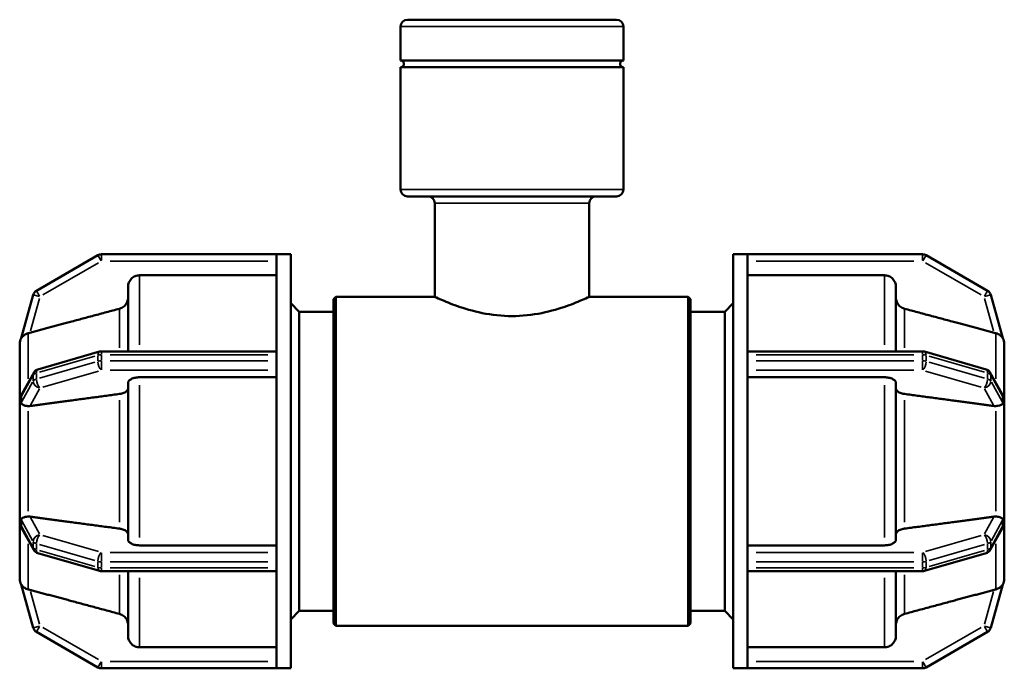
# Model space of a CAD drawing. Header units: millimetres. Extents: x 0 to 902, y -116 to 594.
# Tile 5 of 8: x 315 to 422, y 220 to 290. Entities that reach past the tile are written whole.
import ezdxf

# ---------------------------------------------------------------- set-up
doc = ezdxf.new("R2010")
doc.units = ezdxf.units.MM
doc.layers.add('Visible (ANSI)', color=7, linetype='Continuous', lineweight=50)
doc.layers.add('Visible Narrow (ANSI)', color=7, linetype='Continuous', lineweight=35)

msp = doc.modelspace()

# ---------------------------------------------------------------- linework, layer by layer
at = {"layer": 'Visible (ANSI)'}
for p, q in [((357.172, 290.427), (379.892, 290.427)), ((356.422, 286), (356.422, 289.677)), ((380.642, 286), (380.642, 289.677)), ((380.642, 286), (356.422, 286)), ((380.642, 285.255), (356.422, 285.255)), ((356.422, 271.977), (356.422, 285.255)), ((380.642, 271.977), (380.642, 285.255)), ((379.892, 271.227), (357.172, 271.227)), ((360.148, 260.302), (360.148, 270.477)), ((376.916, 260.302), (376.916, 270.477)), ((323.538, 264.827), (316.848, 260.965)), ((342.932, 264.927), (323.913, 264.927)), ((342.932, 264.927), (342.932, 264.923)), ((342.932, 264.927), (344.482, 264.927)), ((342.932, 254.072), (342.932, 264.923)), ((344.482, 219.927), (344.482, 264.927)), ((392.582, 219.927), (392.582, 264.927)), ((392.582, 264.927), (394.132, 264.927)), ((394.132, 264.923), (394.132, 264.927)), ((413.151, 264.927), (394.132, 264.927)), ((394.132, 254.072), (394.132, 264.923)), ((420.216, 260.965), (413.526, 264.827)), ((342.932, 262.646), (328.062, 262.646)), ((409.002, 262.646), (394.132, 262.646)), ((326.812, 254.377), (326.812, 261.394)), ((410.252, 261.394), (410.252, 254.377)), ((316.5, 260.514), (315.206, 255.817)), ((349.132, 260.052), (349.382, 260.302)), ((349.132, 224.802), (349.132, 260.052)), ((349.382, 260.302), (349.382, 224.552)), ((349.382, 260.302), (360.148, 260.302)), ((376.916, 260.302), (387.682, 260.302)), ((387.682, 224.552), (387.682, 260.302)), ((387.932, 260.052), (387.682, 260.302)), ((387.932, 260.052), (387.932, 224.802)), ((421.858, 255.817), (420.564, 260.514)), ((345.412, 258.677), (344.482, 259.607)), ((391.652, 258.677), (392.582, 259.607)), ((345.412, 226.177), (345.412, 258.677)), ((345.412, 258.677), (349.132, 258.677)), ((387.932, 258.677), (391.652, 258.677)), ((391.652, 226.177), (391.652, 258.677)), ((315.032, 255.187), (315.033, 255.191)), ((315.032, 249.781), (315.032, 255.187)), ((315.033, 255.187), (315.032, 255.187)), ((422.032, 255.187), (422.031, 255.191)), ((422.031, 255.187), (422.032, 255.187)), ((422.032, 255.187), (422.032, 249.781)), ((323.705, 254.348), (317.015, 252.417)), ((342.932, 254.377), (323.913, 254.377)), ((342.932, 254.072), (342.932, 254.002)), ((342.932, 253.677), (342.932, 254.002)), ((342.932, 253.353), (342.932, 253.677)), ((394.132, 254.377), (413.151, 254.377)), ((394.132, 254.002), (394.132, 254.072)), ((394.132, 253.677), (394.132, 254.002)), ((394.132, 253.353), (394.132, 253.677)), ((413.359, 254.348), (420.049, 252.417)), ((342.932, 253.353), (342.932, 253.278)), ((342.932, 231.577), (342.932, 253.278)), ((394.132, 253.278), (394.132, 253.353)), ((394.132, 231.577), (394.132, 253.278)), ((316.566, 252.058), (315.318, 249.792)), ((342.932, 251.562), (328.062, 251.562)), ((409.002, 251.562), (394.132, 251.562)), ((420.497, 252.058), (421.746, 249.792)), ((326.812, 233.918), (326.812, 250.936)), ((410.252, 250.936), (410.252, 233.918)), ((315.033, 249.783), (315.032, 249.781)), ((315.032, 249.781), (315.032, 248.807)), ((422.031, 249.783), (422.032, 249.781)), ((422.032, 249.781), (422.032, 248.807)), ((315.032, 248.807), (315.032, 247.833)), ((422.032, 248.807), (422.032, 247.833)), ((315.032, 247.833), (315.033, 247.835)), ((315.033, 247.833), (315.032, 247.833)), ((315.032, 237.022), (315.032, 247.833)), ((422.032, 247.833), (422.031, 247.835)), ((422.031, 247.833), (422.032, 247.833)), ((422.032, 247.833), (422.032, 237.022)), ((315.032, 237.022), (315.033, 237.022)), ((315.033, 237.02), (315.032, 237.022)), ((315.032, 237.022), (315.032, 236.048)), ((422.031, 237.02), (422.032, 237.022)), ((422.032, 237.022), (422.031, 237.022)), ((422.032, 237.022), (422.032, 236.048)), ((315.032, 236.048), (315.032, 235.073)), ((422.032, 236.048), (422.032, 235.073)), ((315.032, 235.073), (315.033, 235.071)), ((315.032, 229.668), (315.032, 235.073)), ((315.318, 235.062), (316.566, 232.797)), ((421.746, 235.062), (420.497, 232.797)), ((422.032, 235.073), (422.031, 235.071)), ((422.032, 235.073), (422.032, 229.668)), ((328.062, 233.292), (342.932, 233.292)), ((394.132, 233.292), (409.002, 233.292)), ((317.015, 232.438), (323.705, 230.507)), ((420.049, 232.438), (413.359, 230.507)), ((342.932, 231.577), (342.932, 231.502)), ((342.932, 231.177), (342.932, 231.502)), ((342.932, 230.853), (342.932, 231.177)), ((394.132, 231.502), (394.132, 231.577)), ((394.132, 231.177), (394.132, 231.502)), ((394.132, 230.853), (394.132, 231.177)), ((323.913, 230.478), (342.932, 230.478)), ((326.812, 223.461), (326.812, 230.478)), ((342.932, 230.853), (342.932, 230.783)), ((342.932, 219.932), (342.932, 230.783)), ((394.132, 230.783), (394.132, 230.853)), ((394.132, 219.932), (394.132, 230.783)), ((413.151, 230.478), (394.132, 230.478)), ((410.252, 230.478), (410.252, 223.461)), ((315.032, 229.668), (315.033, 229.668)), ((315.033, 229.664), (315.032, 229.668)), ((315.206, 229.037), (316.5, 224.34)), ((420.564, 224.34), (421.858, 229.037)), ((422.031, 229.664), (422.032, 229.668)), ((422.032, 229.668), (422.031, 229.668)), ((345.412, 226.177), (344.482, 225.247)), ((345.412, 226.177), (349.132, 226.177)), ((387.932, 226.177), (391.652, 226.177)), ((391.652, 226.177), (392.582, 225.247)), ((349.132, 224.802), (349.382, 224.552)), ((387.932, 224.802), (387.682, 224.552)), ((316.848, 223.89), (323.538, 220.028)), ((349.382, 224.552), (387.682, 224.552)), ((413.526, 220.028), (420.216, 223.89)), ((328.062, 222.209), (342.932, 222.209)), ((394.132, 222.209), (409.002, 222.209)), ((323.913, 219.927), (342.932, 219.927)), ((342.932, 219.932), (342.932, 219.927)), ((342.932, 219.927), (344.482, 219.927)), ((392.582, 219.927), (394.132, 219.927)), ((394.132, 219.927), (394.132, 219.932)), ((394.132, 219.927), (413.151, 219.927))]:
    msp.add_line(p, q, dxfattribs=at)
for centre, radius, start, end in [((357.172, 289.677), 0.75, 90, 180), ((379.892, 289.677), 0.75, 0, 90), ((356.422, 285.627), 0.373, 270, 90), ((380.642, 285.627), 0.373, 90, 270), ((357.172, 271.977), 0.75, 180, 270), ((379.892, 271.977), 0.75, 270, 0), ((359.398, 270.477), 0.75, 0, 90), ((377.666, 270.477), 0.75, 90, 180), ((323.913, 264.177), 0.75, 90, 120), ((413.151, 264.177), 0.75, 60, 90), ((317.223, 260.315), 0.75, 120, 164.59179), ((419.841, 260.315), 0.75, 15.40821, 60), ((316.282, 255.187), 1.25, 149.18359, 180), ((420.782, 255.187), 1.25, 0, 30.81641), ((323.913, 253.627), 0.75, 90, 106.10211), ((413.151, 253.627), 0.75, 73.89789, 90), ((317.223, 251.696), 0.75, 106.10211, 151.13645), ((419.841, 251.696), 0.75, 28.86355, 73.89789), ((317.223, 233.159), 0.75, 208.86355, 253.89789), ((419.841, 233.159), 0.75, 286.10211, 331.13645), ((323.913, 231.228), 0.75, 253.89789, 270), ((413.151, 231.228), 0.75, 270, 286.10211), ((316.282, 229.668), 1.25, 180, 210.81641), ((420.782, 229.668), 1.25, 329.18359, 0), ((317.223, 224.54), 0.75, 195.40821, 240), ((419.841, 224.54), 0.75, 300, 344.59179), ((323.913, 220.677), 0.75, 240, 270), ((413.151, 220.677), 0.75, 270, 300)]:
    msp.add_arc(centre, radius, start, end, dxfattribs=at)
for points, knots in [([(328.062, 262.646), (327.908, 262.646), (327.726, 262.61), (327.441, 262.492), (327.287, 262.389), (327.069, 262.17), (326.966, 262.016), (326.848, 261.731), (326.812, 261.549), (326.812, 261.394)], [0, 0, 0, 0, 0.04625632, 0.04625632, 0.09254923, 0.09254923, 0.13888952, 0.13888952, 0.18527442, 0.18527442, 0.18527442, 0.18527442]), ([(410.252, 261.394), (410.252, 261.549), (410.216, 261.731), (410.098, 262.016), (409.995, 262.17), (409.776, 262.389), (409.623, 262.492), (409.338, 262.61), (409.156, 262.646), (409.002, 262.646)], [-0.18527442, -0.18527442, -0.18527442, -0.18527442, -0.13888952, -0.13888952, -0.09254923, -0.09254923, -0.04625632, -0.04625632, 0, 0, 0, 0]), ([(326.812, 260.226), (326.812, 260.071), (326.776, 259.889), (326.658, 259.604), (326.555, 259.449), (326.336, 259.231), (326.182, 259.128), (325.992, 259.049), (325.94, 259.031), (325.885, 259.016)], [0.18529469, 0.18529469, 0.18529469, 0.18529469, 0.23169983, 0.23169983, 0.2780623, 0.2780623, 0.32436409, 0.32436409, 0.33995169, 0.33995169, 0.33995169, 0.33995169]), ([(360.148, 260.302), (360.148, 260.302), (360.365, 260.197), (361.226, 259.818), (361.869, 259.549), (363.34, 259.032), (364.271, 258.748), (366.33, 258.335), (367.46, 258.214), (368.532, 258.214), (369.604, 258.214), (370.734, 258.335), (372.793, 258.748), (373.724, 259.032), (375.195, 259.549), (375.838, 259.818), (376.699, 260.197), (376.916, 260.302), (376.916, 260.302)], [3.8567269, 3.8567269, 3.8567269, 3.8567269, 4.1777925, 4.1777925, 4.4988581, 4.4988581, 4.8205803, 4.8205803, 5.1423025, 5.1423025, 5.1423025, 5.4640247, 5.4640247, 5.7857469, 5.7857469, 6.1068125, 6.1068125, 6.4278781, 6.4278781, 6.4278781, 6.4278781]), ([(411.178, 259.016), (411.124, 259.031), (411.072, 259.049), (410.881, 259.128), (410.727, 259.231), (410.509, 259.449), (410.406, 259.604), (410.288, 259.889), (410.252, 260.071), (410.252, 260.226)], [0.40127139, 0.40127139, 0.40127139, 0.40127139, 0.41685898, 0.41685898, 0.46316077, 0.46316077, 0.50952325, 0.50952325, 0.55592839, 0.55592839, 0.55592839, 0.55592839]), ([(315.958, 256.35), (315.954, 256.349), (315.949, 256.348), (315.828, 256.316), (315.714, 256.269), (315.472, 256.125), (315.373, 256.029), (315.277, 255.918), (315.251, 255.882), (315.221, 255.839), (315.214, 255.829), (315.207, 255.818), (315.205, 255.816), (315.206, 255.817)], [-0.55082396, -0.55082396, -0.55082396, -0.55082396, -0.54941909, -0.54941909, -0.51261876, -0.51261876, -0.46405534, -0.46405534, -0.43840384, -0.43840384, -0.42064761, -0.42064761, -0.40530506, -0.40530506, -0.40530506, -0.40530506]), ([(316.144, 256.399), (316.137, 256.397), (316.13, 256.395), (316.07, 256.379), (316.014, 256.364), (315.958, 256.35)], [0.246787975, 0.246787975, 0.246787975, 0.246787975, 0.248872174, 0.248872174, 0.26554333, 0.26554333, 0.26554333, 0.26554333]), ([(421.105, 256.35), (421.05, 256.364), (420.994, 256.379), (420.94, 256.393), (420.934, 256.395), (420.927, 256.397), (420.92, 256.399)], [0.472369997, 0.472369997, 0.472369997, 0.472369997, 0.489041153, 0.489041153, 0.489041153, 0.491125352, 0.491125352, 0.491125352, 0.491125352]), ([(421.858, 255.817), (421.858, 255.816), (421.858, 255.817), (421.852, 255.825), (421.845, 255.836), (421.801, 255.899), (421.744, 255.975), (421.583, 256.125), (421.486, 256.194), (421.289, 256.294), (421.198, 256.327), (421.105, 256.35)], [-0.15818524, -0.15818524, -0.15818524, -0.15818524, -0.14854563, -0.14854563, -0.13171415, -0.13171415, -0.09531334, -0.09531334, -0.06049053, -0.06049053, -0.0325611, -0.0325611, -0.0325611, -0.0325611]), ([(328.062, 251.562), (327.908, 251.562), (327.726, 251.544), (327.441, 251.485), (327.287, 251.434), (327.069, 251.325), (326.966, 251.248), (326.848, 251.105), (326.812, 251.014), (326.812, 250.936)], [0, 0, 0, 0, 0.04625632, 0.04625632, 0.09254923, 0.09254923, 0.13888952, 0.13888952, 0.18527442, 0.18527442, 0.18527442, 0.18527442]), ([(410.252, 250.936), (410.252, 251.014), (410.216, 251.105), (410.098, 251.248), (409.995, 251.325), (409.776, 251.434), (409.623, 251.485), (409.338, 251.544), (409.156, 251.562), (409.002, 251.562)], [-0.18527442, -0.18527442, -0.18527442, -0.18527442, -0.13888952, -0.13888952, -0.09254923, -0.09254923, -0.04625632, -0.04625632, 0, 0, 0, 0]), ([(315.033, 249.783), (315.033, 249.752), (315.033, 249.72), (315.032, 249.387), (315.032, 249.085), (315.032, 248.807)], [-0.10644907, -0.10644907, -0.10644907, -0.10644907, -0.09624747, -0.09624747, 0, 0, 0, 0]), ([(315.206, 249.447), (315.206, 249.458), (315.206, 249.469), (315.21, 249.508), (315.215, 249.54), (315.245, 249.642), (315.275, 249.716), (315.318, 249.792)], [-0.404217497, -0.404217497, -0.404217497, -0.404217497, -0.394901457, -0.394901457, -0.373947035, -0.373947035, -0.340091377, -0.340091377, -0.340091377, -0.340091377]), ([(315.206, 248.798), (315.208, 248.912), (315.208, 249.023), (315.208, 249.232), (315.208, 249.339), (315.206, 249.447)], [0.377556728, 0.377556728, 0.377556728, 0.377556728, 0.413728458, 0.413728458, 0.449900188, 0.449900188, 0.449900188, 0.449900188]), ([(326.812, 250.352), (326.812, 250.275), (326.776, 250.184), (326.658, 250.041), (326.555, 249.964), (326.336, 249.855), (326.182, 249.803), (325.992, 249.764), (325.94, 249.755), (325.885, 249.747)], [0.18529469, 0.18529469, 0.18529469, 0.18529469, 0.23169983, 0.23169983, 0.2780623, 0.2780623, 0.32436409, 0.32436409, 0.33995169, 0.33995169, 0.33995169, 0.33995169]), ([(411.178, 249.747), (411.124, 249.755), (411.072, 249.764), (410.881, 249.803), (410.727, 249.855), (410.509, 249.964), (410.406, 250.041), (410.288, 250.184), (410.252, 250.275), (410.252, 250.352)], [0.40127139, 0.40127139, 0.40127139, 0.40127139, 0.41685898, 0.41685898, 0.46316077, 0.46316077, 0.50952325, 0.50952325, 0.55592839, 0.55592839, 0.55592839, 0.55592839]), ([(421.746, 249.792), (421.758, 249.771), (421.769, 249.75), (421.803, 249.678), (421.824, 249.626), (421.848, 249.54), (421.854, 249.508), (421.858, 249.469), (421.858, 249.458), (421.858, 249.447)], [-0.246301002, -0.246301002, -0.246301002, -0.246301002, -0.236503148, -0.236503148, -0.211085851, -0.211085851, -0.19013834, -0.19013834, -0.180783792, -0.180783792, -0.180783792, -0.180783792]), ([(421.858, 249.447), (421.856, 249.339), (421.855, 249.232), (421.855, 249.127), (421.855, 249.023), (421.856, 248.912), (421.858, 248.798)], [-0.03617173, -0.03617173, -0.03617173, -0.03617173, 0, 0, 0, 0.03617173, 0.03617173, 0.03617173, 0.03617173]), ([(422.032, 248.807), (422.032, 249.085), (422.032, 249.387), (422.031, 249.72), (422.031, 249.752), (422.031, 249.783)], [0.41372846, 0.41372846, 0.41372846, 0.41372846, 0.50997593, 0.50997593, 0.52017754, 0.52017754, 0.52017754, 0.52017754]), ([(315.032, 248.807), (315.032, 248.529), (315.032, 248.226), (315.033, 247.897), (315.033, 247.866), (315.033, 247.835)], [0, 0, 0, 0, 0.09624747, 0.09624747, 0.10644908, 0.10644908, 0.10644908, 0.10644908]), ([(315.958, 248.431), (315.913, 248.433), (315.868, 248.437), (315.697, 248.458), (315.583, 248.485), (315.368, 248.561), (315.288, 248.609), (315.224, 248.694), (315.215, 248.721), (315.207, 248.761), (315.205, 248.778), (315.206, 248.798)], [-0.60744422, -0.60744422, -0.60744422, -0.60744422, -0.59308278, -0.59308278, -0.55106252, -0.55106252, -0.49839513, -0.49839513, -0.46977807, -0.46977807, -0.45074753, -0.45074753, -0.45074753, -0.45074753]), ([(316.144, 248.439), (316.137, 248.438), (316.13, 248.437), (316.07, 248.43), (316.014, 248.428), (315.958, 248.431)], [0.246787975, 0.246787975, 0.246787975, 0.246787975, 0.248872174, 0.248872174, 0.26554333, 0.26554333, 0.26554333, 0.26554333]), ([(421.105, 248.431), (421.05, 248.428), (420.994, 248.43), (420.94, 248.436), (420.934, 248.437), (420.927, 248.438), (420.92, 248.439)], [0.472369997, 0.472369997, 0.472369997, 0.472369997, 0.489041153, 0.489041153, 0.489041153, 0.491125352, 0.491125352, 0.491125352, 0.491125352]), ([(421.858, 248.798), (421.858, 248.783), (421.858, 248.77), (421.852, 248.732), (421.845, 248.707), (421.797, 248.628), (421.733, 248.582), (421.553, 248.507), (421.452, 248.478), (421.266, 248.444), (421.188, 248.435), (421.105, 248.431)], [-0.18373827, -0.18373827, -0.18373827, -0.18373827, -0.17195654, -0.17195654, -0.1491736, -0.1491736, -0.10027516, -0.10027516, -0.0591123, -0.0591123, -0.03306977, -0.03306977, -0.03306977, -0.03306977]), ([(422.031, 247.835), (422.031, 247.866), (422.031, 247.897), (422.032, 248.226), (422.032, 248.529), (422.032, 248.807)], [0.30727938, 0.30727938, 0.30727938, 0.30727938, 0.31748099, 0.31748099, 0.41372846, 0.41372846, 0.41372846, 0.41372846]), ([(315.033, 237.02), (315.033, 236.989), (315.033, 236.957), (315.032, 236.629), (315.032, 236.326), (315.032, 236.048)], [0.72100783, 0.72100783, 0.72100783, 0.72100783, 0.73120945, 0.73120945, 0.82745692, 0.82745692, 0.82745692, 0.82745692]), ([(422.032, 236.048), (422.032, 236.326), (422.032, 236.629), (422.031, 236.957), (422.031, 236.989), (422.031, 237.02)], [0.41372846, 0.41372846, 0.41372846, 0.41372846, 0.50997593, 0.50997593, 0.52017754, 0.52017754, 0.52017754, 0.52017754]), ([(315.032, 236.048), (315.032, 235.77), (315.032, 235.468), (315.033, 235.135), (315.033, 235.103), (315.033, 235.071)], [0, 0, 0, 0, 0.09624747, 0.09624747, 0.10644908, 0.10644908, 0.10644908, 0.10644908]), ([(315.318, 235.062), (315.282, 235.127), (315.256, 235.188), (315.22, 235.292), (315.213, 235.329), (315.207, 235.376), (315.205, 235.392), (315.206, 235.408)], [-0.474054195, -0.474054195, -0.474054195, -0.474054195, -0.449176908, -0.449176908, -0.425774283, -0.425774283, -0.41171962, -0.41171962, -0.41171962, -0.41171962]), ([(315.206, 236.057), (315.206, 236.066), (315.206, 236.075), (315.208, 236.108), (315.214, 236.131), (315.246, 236.201), (315.288, 236.239), (315.415, 236.312), (315.511, 236.35), (315.726, 236.4), (315.824, 236.416), (315.94, 236.423), (315.949, 236.424), (315.958, 236.424)], [-0.43481091, -0.43481091, -0.43481091, -0.43481091, -0.42644743, -0.42644743, -0.40288974, -0.40288974, -0.35362423, -0.35362423, -0.29851409, -0.29851409, -0.26081749, -0.26081749, -0.2576526, -0.2576526, -0.2576526, -0.2576526]), ([(315.206, 235.408), (315.208, 235.516), (315.208, 235.623), (315.208, 235.832), (315.208, 235.942), (315.206, 236.057)], [0.377556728, 0.377556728, 0.377556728, 0.377556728, 0.413728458, 0.413728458, 0.449900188, 0.449900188, 0.449900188, 0.449900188]), ([(315.958, 236.424), (316.014, 236.427), (316.07, 236.425), (316.13, 236.418), (316.137, 236.417), (316.144, 236.416)], [0.223497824, 0.223497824, 0.223497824, 0.223497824, 0.240168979, 0.240168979, 0.242253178, 0.242253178, 0.242253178, 0.242253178]), ([(420.92, 236.416), (420.927, 236.417), (420.934, 236.418), (420.94, 236.419), (420.994, 236.425), (421.05, 236.427), (421.105, 236.424)], [0.486956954, 0.486956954, 0.486956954, 0.486956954, 0.489041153, 0.489041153, 0.489041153, 0.505712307, 0.505712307, 0.505712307, 0.505712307]), ([(421.105, 236.424), (421.189, 236.42), (421.268, 236.41), (421.482, 236.371), (421.595, 236.335), (421.753, 236.257), (421.804, 236.217), (421.846, 236.145), (421.853, 236.12), (421.858, 236.083), (421.858, 236.07), (421.858, 236.057)], [-0.34054011, -0.34054011, -0.34054011, -0.34054011, -0.31388903, -0.31388903, -0.26301956, -0.26301956, -0.2173768, -0.2173768, -0.19422831, -0.19422831, -0.1830329, -0.1830329, -0.1830329, -0.1830329]), ([(421.858, 235.408), (421.858, 235.393), (421.858, 235.378), (421.852, 235.334), (421.845, 235.298), (421.812, 235.196), (421.784, 235.131), (421.746, 235.062)], [-0.181918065, -0.181918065, -0.181918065, -0.181918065, -0.169734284, -0.169734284, -0.147790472, -0.147790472, -0.121169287, -0.121169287, -0.121169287, -0.121169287]), ([(421.858, 236.057), (421.856, 235.942), (421.855, 235.832), (421.855, 235.727), (421.855, 235.623), (421.856, 235.516), (421.858, 235.408)], [0.791285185, 0.791285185, 0.791285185, 0.791285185, 0.827456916, 0.827456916, 0.827456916, 0.863628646, 0.863628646, 0.863628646, 0.863628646]), ([(422.031, 235.071), (422.031, 235.103), (422.031, 235.135), (422.032, 235.468), (422.032, 235.77), (422.032, 236.048)], [0.30727938, 0.30727938, 0.30727938, 0.30727938, 0.31748099, 0.31748099, 0.41372846, 0.41372846, 0.41372846, 0.41372846]), ([(325.885, 235.107), (325.94, 235.1), (325.992, 235.091), (326.182, 235.051), (326.336, 235), (326.555, 234.891), (326.658, 234.814), (326.776, 234.671), (326.812, 234.58), (326.812, 234.502)], [0.40127139, 0.40127139, 0.40127139, 0.40127139, 0.41685898, 0.41685898, 0.46316077, 0.46316077, 0.50952325, 0.50952325, 0.55592839, 0.55592839, 0.55592839, 0.55592839]), ([(410.252, 234.502), (410.252, 234.58), (410.288, 234.671), (410.406, 234.814), (410.509, 234.891), (410.727, 235), (410.881, 235.051), (411.072, 235.091), (411.124, 235.1), (411.178, 235.107)], [0.18529469, 0.18529469, 0.18529469, 0.18529469, 0.23169983, 0.23169983, 0.2780623, 0.2780623, 0.32436409, 0.32436409, 0.33995169, 0.33995169, 0.33995169, 0.33995169]), ([(326.812, 233.918), (326.812, 233.841), (326.848, 233.75), (326.966, 233.607), (327.069, 233.53), (327.287, 233.421), (327.441, 233.369), (327.726, 233.31), (327.908, 233.292), (328.062, 233.292)], [-0.18527442, -0.18527442, -0.18527442, -0.18527442, -0.13888952, -0.13888952, -0.09254923, -0.09254923, -0.04625632, -0.04625632, 0, 0, 0, 0]), ([(409.002, 233.292), (409.156, 233.292), (409.338, 233.31), (409.623, 233.369), (409.776, 233.421), (409.995, 233.53), (410.098, 233.607), (410.216, 233.75), (410.252, 233.841), (410.252, 233.918)], [0, 0, 0, 0, 0.04625632, 0.04625632, 0.09254923, 0.09254923, 0.13888952, 0.13888952, 0.18527442, 0.18527442, 0.18527442, 0.18527442]), ([(315.206, 229.037), (315.206, 229.038), (315.206, 229.038), (315.208, 229.036), (315.212, 229.029), (315.237, 228.992), (315.268, 228.949), (315.364, 228.835), (315.453, 228.746), (315.684, 228.6), (315.8, 228.548), (315.935, 228.511), (315.947, 228.507), (315.958, 228.504)], [-0.4133001, -0.4133001, -0.4133001, -0.4133001, -0.40775919, -0.40775919, -0.38919427, -0.38919427, -0.35408858, -0.35408858, -0.30276347, -0.30276347, -0.25994849, -0.25994849, -0.25587383, -0.25587383, -0.25587383, -0.25587383]), ([(421.105, 228.504), (421.154, 228.517), (421.202, 228.532), (421.378, 228.598), (421.492, 228.665), (421.681, 228.813), (421.747, 228.887), (421.809, 228.967), (421.828, 228.994), (421.848, 229.023), (421.854, 229.032), (421.858, 229.038), (421.858, 229.038), (421.858, 229.037)], [-0.33205766, -0.33205766, -0.33205766, -0.33205766, -0.31354731, -0.31354731, -0.26028691, -0.26028691, -0.20670531, -0.20670531, -0.18078754, -0.18078754, -0.16518704, -0.16518704, -0.15708707, -0.15708707, -0.15708707, -0.15708707]), ([(315.958, 228.504), (316.014, 228.49), (316.07, 228.476), (316.13, 228.46), (316.137, 228.458), (316.144, 228.456)], [0.223497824, 0.223497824, 0.223497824, 0.223497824, 0.240168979, 0.240168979, 0.242253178, 0.242253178, 0.242253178, 0.242253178]), ([(420.92, 228.456), (420.927, 228.458), (420.934, 228.46), (420.94, 228.462), (420.994, 228.476), (421.05, 228.49), (421.105, 228.504)], [0.486956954, 0.486956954, 0.486956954, 0.486956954, 0.489041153, 0.489041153, 0.489041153, 0.50571231, 0.50571231, 0.50571231, 0.50571231]), ([(325.885, 225.839), (325.94, 225.824), (325.992, 225.806), (326.182, 225.727), (326.336, 225.624), (326.555, 225.405), (326.658, 225.251), (326.776, 224.965), (326.812, 224.783), (326.812, 224.629)], [0.40127139, 0.40127139, 0.40127139, 0.40127139, 0.41685898, 0.41685898, 0.46316077, 0.46316077, 0.50952325, 0.50952325, 0.55592839, 0.55592839, 0.55592839, 0.55592839]), ([(410.252, 224.629), (410.252, 224.783), (410.288, 224.965), (410.406, 225.251), (410.509, 225.405), (410.727, 225.624), (410.881, 225.727), (411.072, 225.806), (411.124, 225.824), (411.178, 225.839)], [0.18529469, 0.18529469, 0.18529469, 0.18529469, 0.23169983, 0.23169983, 0.2780623, 0.2780623, 0.32436409, 0.32436409, 0.33995169, 0.33995169, 0.33995169, 0.33995169]), ([(326.812, 223.461), (326.812, 223.306), (326.848, 223.124), (326.966, 222.839), (327.069, 222.684), (327.287, 222.466), (327.441, 222.363), (327.726, 222.245), (327.908, 222.209), (328.062, 222.209)], [-0.18527442, -0.18527442, -0.18527442, -0.18527442, -0.13888952, -0.13888952, -0.09254923, -0.09254923, -0.04625632, -0.04625632, 0, 0, 0, 0]), ([(409.002, 222.209), (409.156, 222.209), (409.338, 222.245), (409.623, 222.363), (409.776, 222.466), (409.995, 222.684), (410.098, 222.839), (410.216, 223.124), (410.252, 223.306), (410.252, 223.461)], [0, 0, 0, 0, 0.04625632, 0.04625632, 0.09254923, 0.09254923, 0.13888952, 0.13888952, 0.18527442, 0.18527442, 0.18527442, 0.18527442])]:
    msp.add_open_spline(points, degree=3, knots=knots, dxfattribs=at)
for points, weights in [([(325.885, 259.016), (320.598, 257.596), (316.144, 256.399)], [1, 1.00374437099, 1.00015248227]), ([(420.92, 256.399), (416.466, 257.596), (411.178, 259.016)], [1.00015248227, 1.00374437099, 1]), ([(325.885, 249.747), (320.598, 249.037), (316.144, 248.439)], [1, 1.00374488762, 1.00015351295]), ([(420.92, 248.439), (416.466, 249.037), (411.178, 249.747)], [1.00015351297, 1.00374488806, 1]), ([(316.144, 236.416), (320.598, 235.817), (325.885, 235.107)], [1.00015351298, 1.00374488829, 1]), ([(411.178, 235.107), (416.466, 235.817), (420.92, 236.416)], [1, 1.00374488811, 1.00015351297]), ([(316.144, 228.456), (320.598, 227.259), (325.885, 225.839)], [1.00015351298, 1.00374488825, 1]), ([(411.178, 225.839), (416.466, 227.259), (420.92, 228.456)], [1, 1.00374488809, 1.00015351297])]:
    msp.add_rational_spline(points, weights, degree=2, dxfattribs=at)
for points in [[(315.033, 255.191), (315.033, 255.19), (315.033, 255.188), (315.033, 255.187)], [(422.031, 255.187), (422.031, 255.188), (422.031, 255.19), (422.031, 255.191)], [(315.033, 247.835), (315.033, 247.834), (315.033, 247.833), (315.033, 247.833)], [(422.031, 247.833), (422.031, 247.833), (422.031, 247.834), (422.031, 247.835)], [(315.033, 237.022), (315.033, 237.021), (315.033, 237.021), (315.033, 237.02)], [(422.031, 237.02), (422.031, 237.021), (422.031, 237.021), (422.031, 237.022)], [(315.033, 229.668), (315.033, 229.667), (315.033, 229.665), (315.033, 229.664)], [(422.031, 229.664), (422.031, 229.665), (422.031, 229.667), (422.031, 229.668)]]:
    msp.add_open_spline(points, degree=3, dxfattribs=at)
at = {"layer": 'Visible Narrow (ANSI)'}
for p, q in [((380.493, 289.677), (356.571, 289.677)), ((356.571, 271.977), (380.493, 271.977)), ((376.813, 270.477), (360.251, 270.477)), ((323.883, 264.228), (323.539, 264.825)), ((323.913, 264.925), (323.913, 264.236)), ((413.151, 264.236), (413.151, 264.925)), ((413.525, 264.825), (413.18, 264.228)), ((317.558, 260.508), (323.578, 263.984)), ((324.864, 264.177), (341.981, 264.177)), ((395.083, 264.177), (412.2, 264.177)), ((413.485, 263.984), (419.506, 260.508)), ((328.062, 262.577), (328.062, 255.088)), ((409.002, 255.088), (409.002, 262.577)), ((316.198, 256.594), (317.169, 260.119)), ((317.167, 260.331), (316.502, 260.514)), ((316.849, 260.963), (317.194, 260.366)), ((419.87, 260.366), (420.214, 260.963)), ((419.895, 260.119), (420.866, 256.594)), ((420.561, 260.514), (419.897, 260.331)), ((325.885, 254.775), (325.885, 258.966)), ((411.178, 258.966), (411.178, 254.775)), ((315.958, 251.409), (315.958, 256.292)), ((421.105, 251.409), (421.105, 256.292)), ((317.183, 252.117), (323.203, 253.855)), ((323.538, 253.919), (323.538, 253.335)), ((323.913, 254.376), (323.913, 254.036)), ((323.913, 253.385), (323.913, 253.97)), ((324.864, 254.002), (341.981, 254.002)), ((395.083, 254.002), (412.2, 254.002)), ((413.151, 254.036), (413.151, 254.376)), ((413.151, 253.97), (413.151, 253.385)), ((413.526, 253.335), (413.526, 253.919)), ((413.86, 253.855), (419.881, 252.117)), ((323.203, 253.206), (317.183, 251.468)), ((323.913, 253.3), (323.913, 252.36)), ((341.981, 253.353), (324.864, 253.353)), ((412.2, 253.353), (395.083, 253.353)), ((413.151, 252.36), (413.151, 253.3)), ((419.881, 251.468), (413.86, 253.206)), ((315.27, 249.565), (316.436, 251.678)), ((316.5, 251.763), (316.5, 251.179)), ((316.848, 251.404), (316.848, 251.988)), ((317.558, 250.494), (323.578, 252.232)), ((324.864, 252.328), (341.981, 252.328)), ((395.083, 252.328), (412.2, 252.328)), ((413.485, 252.232), (419.506, 250.494)), ((420.216, 251.988), (420.216, 251.404)), ((420.564, 251.179), (420.564, 251.763)), ((420.628, 251.678), (421.793, 249.565)), ((316.436, 251.029), (315.27, 248.915)), ((328.062, 250.707), (328.062, 234.148)), ((409.002, 234.148), (409.002, 250.707)), ((421.793, 248.915), (420.628, 251.029)), ((316.198, 248.537), (317.169, 250.299)), ((419.895, 250.299), (420.866, 248.537)), ((325.885, 235.795), (325.885, 249.059)), ((411.178, 249.059), (411.178, 235.795)), ((315.958, 236.99), (315.958, 247.865)), ((421.105, 236.99), (421.105, 247.865)), ((315.27, 235.94), (316.436, 233.826)), ((317.169, 234.556), (316.198, 236.318)), ((420.866, 236.318), (419.895, 234.556)), ((420.628, 233.826), (421.793, 235.94)), ((316.436, 233.177), (315.27, 235.29)), ((323.578, 232.623), (317.558, 234.361)), ((419.506, 234.361), (413.485, 232.623)), ((421.793, 235.29), (420.628, 233.177)), ((315.958, 228.563), (315.958, 233.446)), ((316.5, 233.676), (316.5, 233.092)), ((316.848, 232.866), (316.848, 233.451)), ((317.183, 233.387), (323.203, 231.649)), ((413.86, 231.649), (419.881, 233.387)), ((420.216, 233.451), (420.216, 232.866)), ((420.564, 233.092), (420.564, 233.676)), ((421.105, 228.563), (421.105, 233.446)), ((323.203, 230.999), (317.183, 232.737)), ((323.913, 232.495), (323.913, 231.554)), ((341.981, 232.527), (324.864, 232.527)), ((412.2, 232.527), (395.083, 232.527)), ((413.151, 231.554), (413.151, 232.495)), ((419.881, 232.737), (413.86, 230.999)), ((323.538, 231.52), (323.538, 230.935)), ((323.913, 230.885), (323.913, 231.47)), ((324.864, 231.502), (341.981, 231.502)), ((395.083, 231.502), (412.2, 231.502)), ((413.151, 231.47), (413.151, 230.885)), ((413.526, 230.935), (413.526, 231.52)), ((323.913, 230.819), (323.913, 230.479)), ((341.981, 230.853), (324.864, 230.853)), ((325.885, 225.888), (325.885, 230.08)), ((412.2, 230.853), (395.083, 230.853)), ((411.178, 230.08), (411.178, 225.888)), ((413.151, 230.479), (413.151, 230.819)), ((328.062, 229.767), (328.062, 222.278)), ((409.002, 222.278), (409.002, 229.767)), ((317.169, 224.735), (316.198, 228.26)), ((420.866, 228.26), (419.895, 224.735)), ((316.502, 224.341), (317.167, 224.524)), ((317.194, 224.489), (316.849, 223.892)), ((323.578, 220.87), (317.558, 224.347)), ((419.506, 224.347), (413.485, 220.87)), ((420.214, 223.892), (419.87, 224.489)), ((419.897, 224.524), (420.561, 224.341)), ((323.539, 220.03), (323.883, 220.626)), ((323.913, 220.619), (323.913, 219.93)), ((341.981, 220.677), (324.864, 220.677)), ((412.2, 220.677), (395.083, 220.677)), ((413.151, 219.93), (413.151, 220.619)), ((413.18, 220.626), (413.525, 220.03))]:
    msp.add_line(p, q, dxfattribs=at)
for centre, major_axis, ratio, start_param, end_param in [((323.913, 253.627), (-0.208, 0.721), 0.4330127, 0.0491397, 0.933654), ((323.913, 253.627), (0.75, 0), 0.5, 1.5969763, 2.0682152), ((413.151, 253.627), (0.75, 0), 0.5, 1.0733775, 1.5446164), ((413.151, 253.627), (0.208, 0.721), 0.4330127, 5.3495313, 6.2340456), ((323.913, 252.978), (0.208, -0.721), 0.4330127, 4.2029262, 5.6166429), ((323.913, 252.978), (-0.75, 0), 0.5, 4.7385689, 5.2098078), ((413.151, 252.978), (-0.75, 0), 0.5, 4.2149701, 4.686209), ((413.151, 252.978), (0.208, 0.721), 0.4330127, 3.8081351, 5.2218518), ((317.223, 251.696), (-0.657, 0.362), 0.8348982, 0.021565, 0.4097354), ((317.223, 251.696), (-0.75, 0), 0.5, 5.2749014, 5.9753477), ((317.223, 251.696), (-0.208, 0.721), 0.4330127, 0.0491397, 0.933654), ((419.841, 251.696), (0.208, 0.721), 0.4330127, 5.3495313, 6.2340456), ((419.841, 251.696), (0.75, 0), 0.5, 0.3078376, 1.0082839), ((419.841, 251.696), (0.657, 0.362), 0.8348982, 5.8734499, 6.2616203), ((317.223, 251.046), (0.657, -0.362), 0.8348982, 3.6514329, 5.0651496), ((317.223, 251.046), (-0.75, 0), 0.5, 5.2749014, 5.9753477), ((317.223, 251.046), (-0.208, 0.721), 0.4330127, 1.0613335, 2.4750502), ((419.841, 251.046), (-0.208, -0.721), 0.4330127, 0.6665424, 2.0802591), ((419.841, 251.046), (0.657, 0.362), 0.8348982, 4.3596284, 5.7733451), ((419.841, 251.046), (0.75, 0), 0.5, 0.3078376, 1.0082839), ((317.223, 233.808), (-0.657, -0.362), 0.8348982, 4.3596284, 5.7733451), ((317.223, 233.808), (0.208, 0.721), 0.4330127, 0.6665424, 2.0802591), ((419.841, 233.808), (0.208, -0.721), 0.4330127, 1.0613335, 2.4750502), ((419.841, 233.808), (-0.657, 0.362), 0.8348982, 3.6514329, 5.0651496), ((317.223, 233.808), (-0.75, 0), 0.5, 0.3078376, 1.0082839), ((419.841, 233.808), (0.75, 0), 0.5, 5.2749014, 5.9753477), ((317.223, 233.159), (-0.657, -0.362), 0.8348982, 5.8734499, 6.2616203), ((317.223, 233.159), (-0.75, 0), 0.5, 0.3078376, 1.0082839), ((317.223, 233.159), (-0.208, -0.721), 0.4330127, 5.3495313, 6.2340456), ((323.913, 231.877), (-0.208, -0.721), 0.4330127, 3.8081351, 5.2218518), ((413.151, 231.877), (-0.208, 0.721), 0.4330127, 4.2029262, 5.6166429), ((419.841, 233.159), (0.208, -0.721), 0.4330127, 0.0491397, 0.933654), ((419.841, 233.159), (0.75, 0), 0.5, 5.2749014, 5.9753477), ((419.841, 233.159), (0.657, -0.362), 0.8348982, 0.021565, 0.4097354), ((323.913, 231.877), (0.75, 0), 0.5, 4.2149701, 4.686209), ((413.151, 231.877), (0.75, 0), 0.5, 4.7385689, 5.2098078), ((323.913, 231.228), (-0.208, -0.721), 0.4330127, 5.3495313, 6.2340456), ((323.913, 231.228), (-0.75, 0), 0.5, 1.0733775, 1.5446164), ((413.151, 231.228), (-0.75, 0), 0.5, 1.5969763, 2.0682152), ((413.151, 231.228), (0.208, -0.721), 0.4330127, 0.0491397, 0.933654)]:
    msp.add_ellipse(centre, major_axis=major_axis, ratio=ratio, start_param=start_param, end_param=end_param, dxfattribs=at)

doc.saveas('drawing.dxf')
